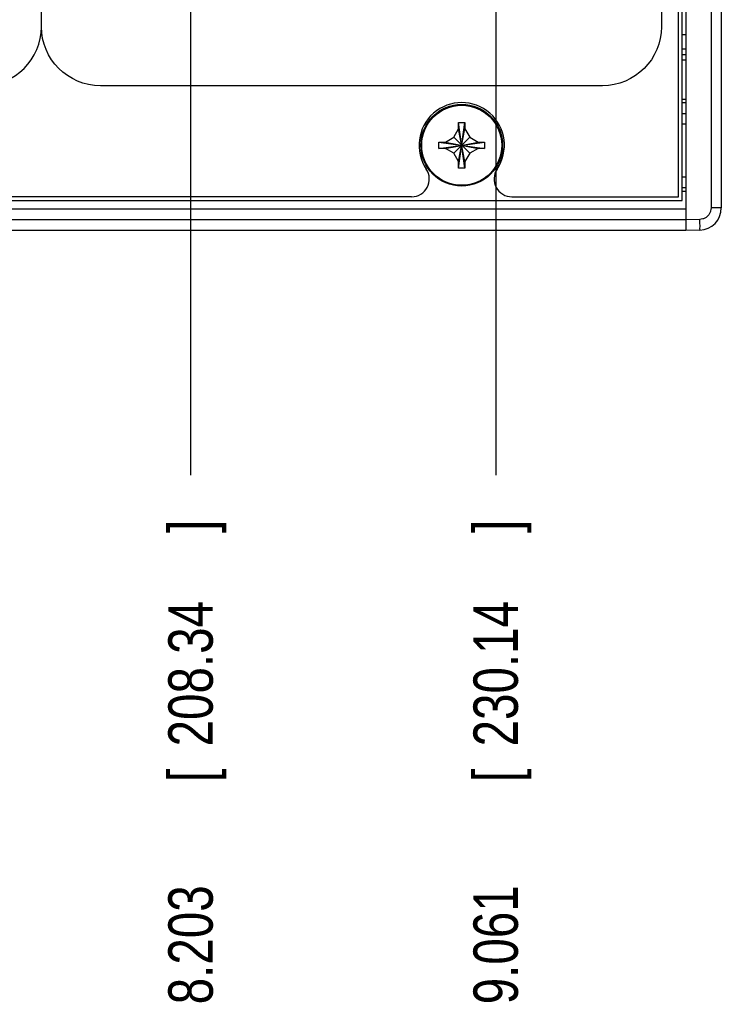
# Model space of a CAD drawing. Header units: inches. Extents: x 0 to 34, y 0 to 22.
# Tile 52 of 89: x 11.9 to 13.9, y 10.2 to 13. Entities that reach past the tile are written whole.
import ezdxf

# ---------------------------------------------------------------- set-up
doc = ezdxf.new("R2010")
doc.units = ezdxf.units.IN
doc.header["$LTSCALE"] = 1.87
doc.header["$MEASUREMENT"] = 0
doc.layers.get('0').update_dxf_attribs({"linetype": 'CONTINUOUS'})
doc.layers.add('DATUMCURVES', color=7, linetype='CONTINUOUS')
doc.layers.add('DIMENSIONS', color=7, linetype='CONTINUOUS')
doc.styles.get("Standard").update_dxf_attribs({"font": 'txt', "width": 0.8})
doc.dimstyles.new('DIMSTYLE_1', dxfattribs={"dimtxt": 0.125, "dimasz": 0.18, "dimexe": 0.18, "dimexo": 0.0625, "dimgap": 0.09, "dimtad": 0, "dimtih": 1, "dimtoh": 1, "dimdec": 3, "dimzin": 4, "dimdsep": 46, "dimtxsty": 'STANDARD', "dimblk": '_FILLED', "dimblk1": '_FILLED', "dimblk2": '_FILLED', "dimcen": 0.09, "dimadec": 0, "dimazin": 0, "dimtp": 0.001, "dimtm": 0.001, "dimtfac": 1, "dimtdec": 3, "dimtofl": 0, "dimtmove": 0, "dimatfit": 3, "dimldrblk": '_FILLED', "dimfxl": 1, "dimtolj": 1, "dimtzin": 4, "dimarcsym": 0})

# ---------------------------------------------------------------- blocks, each defined once
blk = doc.blocks.new('*D10')
at = {"layer": 'DIMENSIONS', "color": 2, "linetype": 'CONTINUOUS'}
blk.add_line((12.3827, 14.0311), (12.3827, 11.6911), dxfattribs=at)
at = {"layer": 'DIMENSIONS', "color": 2, "linetype": 'CONTINUOUS', "width": 0.8}
for s, p in [(']', (12.4452, 11.5286)), ('208.34', (12.4452, 10.9286)), ('[', (12.4452, 10.8286)), ('8.203', (12.4452, 10.2036))]:
    blk.add_text(s, height=0.125, rotation=90, dxfattribs=at).set_placement(p)
blk = doc.blocks.new('_FILLED')
at = {"color": 0, "linetype": 'BYBLOCK'}
blk.add_solid([(0, 0), (-1, 0.174), (-1, -0.174)], dxfattribs=at)
blk = doc.blocks.new('*D11')
at = {"layer": 'DIMENSIONS', "color": 2, "linetype": 'CONTINUOUS'}
blk.add_line((13.2407, 14.3051), (13.2407, 11.6911), dxfattribs=at)
at = {"layer": 'DIMENSIONS', "color": 2, "linetype": 'CONTINUOUS', "width": 0.8}
for s, p in [(']', (13.3032, 11.5286)), ('230.14', (13.3032, 10.9286)), ('[', (13.3032, 10.8286)), ('9.061', (13.3032, 10.2036))]:
    blk.add_text(s, height=0.125, rotation=90, dxfattribs=at).set_placement(p)

msp = doc.modelspace()

# ---------------------------------------------------------------- linework, layer by layer
at = {"color": 7, "linetype": 'CONTINUOUS'}
for p, q in [((13.8462, 17.3148), (13.8462, 12.4425)), ((13.8752, 17.3148), (13.8752, 12.4425)), ((13.7652, 12.4636), (13.7652, 14.7286)), ((13.7752, 14.7436), (13.7752, 12.3786)), ((13.7552, 12.4736), (13.7552, 14.7186)), ((13.7752, 12.9286), (13.7652, 12.929)), ((13.7652, 12.8736), (13.7752, 12.8736)), ((13.7752, 12.8886), (13.7655, 12.889)), ((13.7652, 12.8586), (13.7752, 12.8586)), ((13.7652, 12.7486), (13.7752, 12.7486)), ((13.7652, 12.7386), (13.7752, 12.7386)), ((13.7752, 12.7066), (13.7652, 12.7066)), ((13.1362, 12.6826), (13.1542, 12.6826)), ((13.1542, 12.5546), (13.1362, 12.6826)), ((13.1362, 12.6646), (13.1362, 12.6826)), ((13.1362, 12.5546), (13.1542, 12.6826)), ((13.1542, 12.6826), (13.1542, 12.6646)), ((13.7752, 12.6777), (13.7652, 12.6777)), ((13.1227, 12.6412), (13.1362, 12.6646)), ((13.1542, 12.5726), (13.1362, 12.6646)), ((13.1362, 12.5726), (13.1542, 12.6646)), ((13.1542, 12.6646), (13.1677, 12.6412)), ((13.0812, 12.6096), (13.2092, 12.6276)), ((13.0812, 12.6276), (13.0992, 12.6276)), ((13.0812, 12.6276), (13.2092, 12.6096)), ((13.0812, 12.6096), (13.0812, 12.6276)), ((13.0992, 12.6276), (13.1227, 12.6412)), ((13.0992, 12.6096), (13.1912, 12.6276)), ((13.0992, 12.6276), (13.1912, 12.6096)), ((13.1677, 12.5961), (13.1227, 12.6412)), ((13.1227, 12.5961), (13.1677, 12.6412)), ((13.1677, 12.6412), (13.1912, 12.6276)), ((13.1912, 12.6276), (13.2092, 12.6276)), ((13.2092, 12.6276), (13.2092, 12.6096)), ((13.0992, 12.6096), (13.0812, 12.6096)), ((13.1227, 12.5961), (13.0992, 12.6096)), ((13.1362, 12.5726), (13.1227, 12.5961)), ((13.1677, 12.5961), (13.1542, 12.5726)), ((13.1912, 12.6096), (13.1677, 12.5961)), ((13.2092, 12.6096), (13.1912, 12.6096)), ((13.1362, 12.5546), (13.1362, 12.5726)), ((13.1542, 12.5726), (13.1542, 12.5546)), ((13.1542, 12.5546), (13.1362, 12.5546)), ((13.7752, 12.5286), (13.7652, 12.5286)), ((13.7752, 12.4986), (13.7652, 12.4986)), ((13.7752, 12.4886), (13.7652, 12.4886)), ((3.7852, 12.4636), (13.7652, 12.4636)), ((13.0042, 12.4736), (8.9162, 12.4736)), ((13.2862, 12.4736), (13.7552, 12.4736)), ((13.7752, 12.4386), (3.7752, 12.4386)), ((13.8752, 12.4425), (13.8462, 12.4425)), ((13.7752, 12.4086), (3.7752, 12.4086)), ((13.8149, 12.41), (13.7752, 12.4086)), ((13.7752, 12.3786), (3.7752, 12.3786)), ((13.8149, 12.38), (13.7752, 12.3786))]:
    msp.add_line(p, q, dxfattribs=at)
for radius in [0.115, 0.1125]:
    msp.add_circle((13.1452, 12.6186), radius, dxfattribs=at)
for centre, radius, start, end in [((13.1452, 12.6186), 0.12, 326.0255, 213.9745), ((13.0042, 12.5236), 0.05, 270, 33.9745), ((13.2862, 12.5236), 0.05, 146.0255, 270), ((13.8127, 12.4425), 0.0625, 272, 360)]:
    msp.add_arc(centre, radius, start, end, dxfattribs=at)
for points, knots in [([(13.8462, 12.4425), (13.8462, 12.4397), (13.8455, 12.4342), (13.8424, 12.4264), (13.8374, 12.4197), (13.8308, 12.4144), (13.8231, 12.411), (13.8176, 12.4101), (13.8149, 12.41)], [0, 0, 0, 0, 0.165708, 0.332717, 0.499921, 0.6672, 0.834281, 1, 1, 1, 1]), ([(13.8149, 12.38), (13.8157, 12.3801), (13.8146, 12.3847), (13.8157, 12.3893), (13.8151, 12.3993), (13.815, 12.4062), (13.8149, 12.41)], [0, 0, 0, 0, 0.077139, 0.293821, 0.61781, 1, 1, 1, 1])]:
    msp.add_open_spline(points, degree=3, knots=knots, dxfattribs=at)
at = {"layer": 'DATUMCURVES', "color": 40, "linetype": 'CONTINUOUS'}
for points in [[(11.9633, 12.9518, 0.334), (11.9633, 12.9518, 0.334), (11.9633, 16.6488, 0.334), (11.9633, 16.6488, 0.334)], [(11.9633, 12.9518, 0.334), (11.9633, 12.9518, 0.334), (11.9633, 16.6488, 0.334), (11.9633, 16.6488, 0.334)], [(13.7069, 14.6437, 0.334), (13.7069, 14.6437, 0.334), (13.7069, 12.9518, 0.334), (13.7069, 12.9518, 0.334)], [(11.7973, 12.7858, 0.334), (11.8887, 12.7858, 0.334), (11.9633, 12.8605, 0.334), (11.9633, 12.9518, 0.334)], [(12.1293, 12.7858, 0.334), (12.038, 12.7858, 0.334), (11.9633, 12.8605, 0.334), (11.9633, 12.9518, 0.334)], [(13.7069, 12.9518, 0.334), (13.7069, 12.8605, 0.334), (13.6322, 12.7858, 0.334), (13.5409, 12.7858, 0.334)], [(13.5409, 12.7858, 0.334), (13.5409, 12.7858, 0.334), (12.1293, 12.7858, 0.334), (12.1293, 12.7858, 0.334)]]:
    msp.add_open_spline(points, degree=3, dxfattribs=at)

# ---------------------------------------------------------------- dimensions: what is measured, and where the dimension line sits
at = {"layer": 'DIMENSIONS', "color": 2, "linetype": 'CONTINUOUS'}
for feature_location, offset, origin, picture, middle in [((13.2406977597, 14.3051163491), (0, -2.613975), (4.1801977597, 14.3676163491), '*D11', (13.2406977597, 10.9161413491)), ((12.3826977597, 14.0311163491), (0, -2.339975), (4.1801977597, 14.0936163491), '*D10', (12.3826977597, 10.9161413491))]:
    dim = msp.add_ordinate_dim(feature_location=feature_location, offset=offset, dtype=1, origin=origin, dimstyle='DIMSTYLE_1', dxfattribs=at)
    dim.commit()
    dim.dimension.update_dxf_attribs({"geometry": picture, "text_midpoint": middle})

doc.saveas('drawing.dxf')
